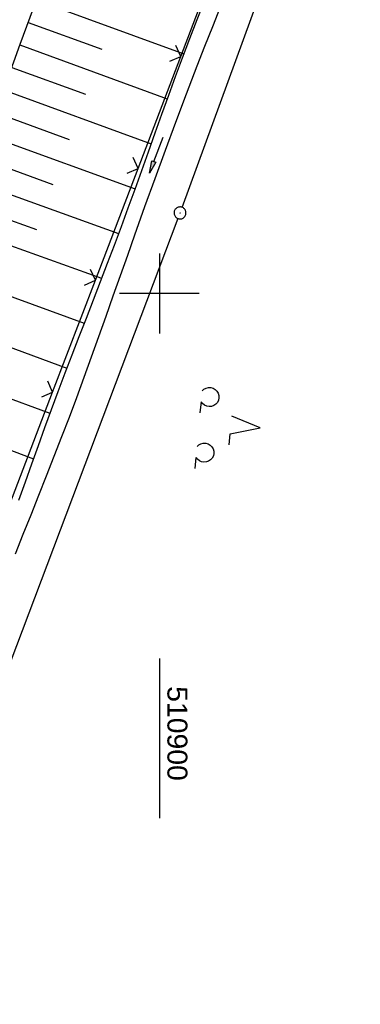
# Model space of a CAD drawing. Extents: x 510661 to 511244, y 462045 to 463013.
# Tile 4 of 29: x 510882 to 510925, y 462111 to 462234. Entities that reach past the tile are written whole.
import ezdxf

# ---------------------------------------------------------------- set-up
doc = ezdxf.new("R2010")
doc.units = 0
doc.header["$LTSCALE"] = 10
doc.header["$MEASUREMENT"] = 0
doc.linetypes.add('AUSGEZOGEN', pattern=[0])
doc.linetypes.add('LT00', pattern=[0])
doc.layers.get('0').update_dxf_attribs({"linetype": 'LT00'})
for name, color, linetype in [('--EL_DFK_AB_L', 21, 'LT00'), ('--EL_DFK_AB_P', 7, 'LT00'), ('DFK_AB_L', 21, 'LT00'), ('DFK_AB_P', 7, 'LT00'), ('DFK_NUTZUNG', 250, 'LT00'), ('PFEIL', 140, 'AUSGEZOGEN'), ('V106_BOESCH', 250, 'LT00'), ('V106_BOSCHUNG', 250, 'LT00'), ('V106_GRABEN', 250, 'LT00'), ('V106_RASTER', 250, 'LT00'), ('V106_ZAUN', 40, 'LT00'), ('V107_RASTER', 250, 'LT00')]:
    doc.layers.add(name, color=color, linetype=linetype)
doc.styles.get("Standard").update_dxf_attribs({"font": 'ARIAL.TTF'})

# ---------------------------------------------------------------- blocks, each defined once
blk = doc.blocks.new('SYMB0003')
at = {"color": 0, "linetype": 'ByBlock'}
for p, q in [((-0.015712, 0), (0.010166, 0.012015)), ((0, -0.021257), (-0.015712, 0)), ((0.010166, 0.012015), (0, -0.021257))]:
    blk.add_line(p, q, dxfattribs=at)
for points in [[(-0.031395, 0.499013), (-0.093691, 0.491144), (-0.154509, 0.475528), (-0.21289, 0.452414), (-0.267913, 0.422164), (-0.318712, 0.385257), (-0.364484, 0.342274), (-0.404509, 0.293893), (-0.438154, 0.240877), (-0.464888, 0.184062), (-0.484292, 0.124345), (-0.496058, 0.062667), (-0.5, 0)], [(-0.5, 0), (-0.496058, -0.062667), (-0.484292, -0.124345), (-0.464888, -0.184062), (-0.438154, -0.240877), (-0.404509, -0.293893), (-0.364485, -0.342274), (-0.318712, -0.385257), (-0.267914, -0.422164), (-0.21289, -0.452414), (-0.154509, -0.475529), (-0.093691, -0.491144), (-0.031395, -0.499014), (0.031395, -0.499014)], [(0.5, 0), (0.496057, 0.062667), (0.484292, 0.124345), (0.464888, 0.184062), (0.438153, 0.240877), (0.404509, 0.293893), (0.364484, 0.342274), (0.318712, 0.385257), (0.267913, 0.422164), (0.21289, 0.452414), (0.154509, 0.475528), (0.093691, 0.491144), (0.031395, 0.499013), (-0.031395, 0.499013)], [(0.031395, -0.499014), (0.093691, -0.491144), (0.154509, -0.475529), (0.21289, -0.452414), (0.267914, -0.422164), (0.318712, -0.385257), (0.364485, -0.342274), (0.404509, -0.293893), (0.438154, -0.240877), (0.464889, -0.184062), (0.484292, -0.124345), (0.496058, -0.062667), (0.5, 0)]]:
    blk.add_lwpolyline(points, dxfattribs=at)
blk = doc.blocks.new('Pfreil3')
at = {"layer": 'PFEIL'}
blk.add_hatch(color=256, dxfattribs=at).paths.add_polyline_path([(-1.55, 0.27), (-1.55, -0.27), (0, 0)])
for p, q in [((-1.55, 0), (-4.83, 0)), ((-1.55, -0.27), (-1.55, 0.27)), ((-1.55, 0.27), (0, 0)), ((0, 0), (-1.55, -0.27))]:
    blk.add_line(p, q, dxfattribs=at)
blk = doc.blocks.new('SYMB0024')
at = {"color": 0, "linetype": 'ByBlock'}
for p, q in [((-0.5, 0.5), (0, 0)), ((0, 0), (0.5, 0.5))]:
    blk.add_line(p, q, dxfattribs=at)
blk = doc.blocks.new('SYMB7201')
at = {"color": 0, "linetype": 'ByBlock'}
for p, q in [((0, 0.385), (-0.11, 0.015)), ((-0.255, -0.385), (-0.115, -0.385)), ((0.445, -0.385), (0.585, -0.385))]:
    blk.add_line(p, q, dxfattribs=at)
for points in [[(0.25, 0.015), (0.11, 0.015), (0, 0.385)], [(-0.393816, -0.383308), (-0.416239, -0.362945), (-0.432849, -0.337617), (-0.442589, -0.308936), (-0.444836, -0.27873), (-0.439449, -0.248923), (-0.426769, -0.221415), (-0.407606, -0.197958), (-0.38318, -0.180047), (-0.355047, -0.168823), (-0.325, -0.165), (-0.294953, -0.168823), (-0.26682, -0.180047), (-0.242394, -0.197959), (-0.223231, -0.221415), (-0.210551, -0.248923), (-0.205164, -0.27873), (-0.207411, -0.308936), (-0.21715, -0.337617), (-0.233761, -0.362945), (-0.256184, -0.383308)], [(0.306185, -0.383308), (0.283761, -0.362945), (0.267151, -0.337617), (0.257411, -0.308936), (0.255164, -0.27873), (0.260552, -0.248923), (0.273231, -0.221415), (0.292394, -0.197958), (0.31682, -0.180047), (0.344953, -0.168823), (0.375, -0.165), (0.405047, -0.168823), (0.43318, -0.180047), (0.457606, -0.197959), (0.476769, -0.221415), (0.489449, -0.248923), (0.494836, -0.27873), (0.492589, -0.308936), (0.48285, -0.337617), (0.466239, -0.362945), (0.443816, -0.383308)]]:
    blk.add_lwpolyline(points, dxfattribs=at)

msp = doc.modelspace()

# ---------------------------------------------------------------- linework, layer by layer
at = {"layer": '--EL_DFK_AB_L'}
for p, q in [((510902.84, 462210.8), (510925.17, 462271.87)), ((510902.31, 462209.4), (510851.08, 462073.95))]:
    msp.add_line(p, q, dxfattribs=at)
at = {"layer": 'DFK_AB_L'}
for p, q in [((510902.84, 462210.8), (510925.17, 462271.87)), ((510902.31, 462209.4), (510851.08, 462073.95))]:
    msp.add_line(p, q, dxfattribs=at)
at = {"layer": 'V106_BOESCH'}
msp.add_lwpolyline([(510879.55, 462222.99), (510882.56, 462231.25), (510885.58, 462239.51)], dxfattribs=at)
at = {"layer": 'V106_BOSCHUNG'}
for p, q in [((510884.58, 462236.79), (510903.06, 462230.03)), ((510883.55, 462233.96), (510892.78, 462230.6)), ((510882.52, 462231.14), (510900.99, 462224.41)), ((510881.49, 462228.33), (510890.73, 462224.96)), ((510880.46, 462225.51), (510898.97, 462218.76)), ((510879.44, 462222.69), (510888.7, 462219.31)), ((510878.41, 462219.85), (510896.95, 462213.12)), ((510877.39, 462217.02), (510886.66, 462213.67)), ((510876.36, 462214.19), (510894.89, 462207.52)), ((510875.34, 462211.36), (510884.59, 462208.04)), ((510874.33, 462208.54), (510892.75, 462201.91)), ((510872.29, 462202.93), (510890.57, 462196.29)), ((510870.25, 462197.31), (510888.4, 462190.67)), ((510868.19, 462191.74), (510886.27, 462185)), ((510866.09, 462186.16), (510884.22, 462179.32))]:
    msp.add_line(p, q, dxfattribs=at)
at = {"layer": 'V106_GRABEN'}
for points in [[(510905.63, 462236.7), (510904.69, 462234.3), (510903.76, 462231.89), (510902.85, 462229.48), (510901.98, 462227.13), (510901.13, 462224.79), (510900.28, 462222.44), (510899.44, 462220.09), (510898.6, 462217.73), (510897.76, 462215.38), (510896.92, 462213.03), (510896.06, 462210.68), (510895.2, 462208.34), (510894.33, 462206.04), (510893.46, 462203.75), (510892.58, 462201.46), (510891.69, 462199.17), (510890.8, 462196.88), (510889.91, 462194.59), (510889.02, 462192.3), (510888.15, 462190.01), (510887.28, 462187.71), (510886.44, 462185.45), (510885.61, 462183.18), (510884.79, 462180.91), (510883.97, 462178.63), (510883.16, 462176.36), (510882.34, 462174.08)], [(510907.6, 462235.89), (510906.63, 462233.42), (510905.66, 462230.94), (510904.69, 462228.47), (510903.35, 462224.96), (510902.02, 462221.44), (510900.72, 462217.91), (510899.42, 462214.38), (510898.15, 462210.85), (510896.88, 462207.31), (510895.98, 462204.76), (510895.08, 462202.21), (510894.18, 462199.66), (510893.28, 462197.11), (510892.38, 462194.57), (510891.46, 462192.03), (510890.54, 462189.49), (510889.6, 462186.95), (510888.67, 462184.49), (510887.73, 462182.04), (510886.77, 462179.59), (510885.81, 462177.14), (510884.84, 462174.7), (510883.87, 462172.25), (510882.9, 462169.81), (510881.92, 462167.37)]]:
    msp.add_lwpolyline(points, dxfattribs=at)
at = {"layer": 'V106_RASTER'}
for p, q in [((510900, 462205), (510900, 462195)), ((510905, 462200), (510895, 462200))]:
    msp.add_line(p, q, dxfattribs=at)
at = {"layer": 'V106_ZAUN'}
for p, q in [((510897.32, 462215.68), (510902.67, 462229.7)), ((510891.97, 462201.67), (510897.32, 462215.68)), ((510886.62, 462187.66), (510891.97, 462201.67)), ((510881.27, 462173.64), (510886.62, 462187.66))]:
    msp.add_line(p, q, dxfattribs=at)
msp.add_lwpolyline([(510902.67, 462229.7), (510905.44, 462236.94), (510908, 462243.72)], dxfattribs=at)
at = {"layer": 'V107_RASTER'}
msp.add_line((510900, 462154.3), (510900, 462134.31), dxfattribs=at)

# ---------------------------------------------------------------- block references
at = {"layer": '--EL_DFK_AB_P', "xscale": 1.500000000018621, "yscale": 1.5, "zscale": 1.5, "rotation": 264.7377099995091}
msp.add_blockref('SYMB0003', (510902.58, 462210.1), dxfattribs=at)
at = {"layer": 'DFK_AB_P', "xscale": 1.500000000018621, "yscale": 1.5, "zscale": 1.5, "rotation": 264.7377099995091}
msp.add_blockref('SYMB0003', (510902.58, 462210.1), dxfattribs=at)
at = {"layer": 'DFK_NUTZUNG', "xscale": 10.00000000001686, "yscale": 10, "zscale": 10, "rotation": 264.7377100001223}
msp.add_blockref('SYMB7201', (510908.81, 462183.55), dxfattribs=at)
at = {"layer": 'PFEIL', "rotation": 248.7785713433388}
msp.add_blockref('Pfreil3', (510898.74, 462215.1), dxfattribs=at)
at = {"layer": 'V106_ZAUN', "xscale": 2.100000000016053, "yscale": 2.099999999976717, "zscale": 2.1, "rotation": 69.10293999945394}
for p in [(510902.67, 462229.7), (510897.32, 462215.68), (510891.97, 462201.67), (510886.62, 462187.66)]:
    msp.add_blockref('SYMB0024', p, dxfattribs=at)

# ---------------------------------------------------------------- texts
at = {"layer": 'V107_RASTER', "width": 1.017}
msp.add_text(' 510900', height=2.5, rotation=-89.9997, dxfattribs=at).set_placement((510901, 462151.81))

doc.saveas('drawing.dxf')
